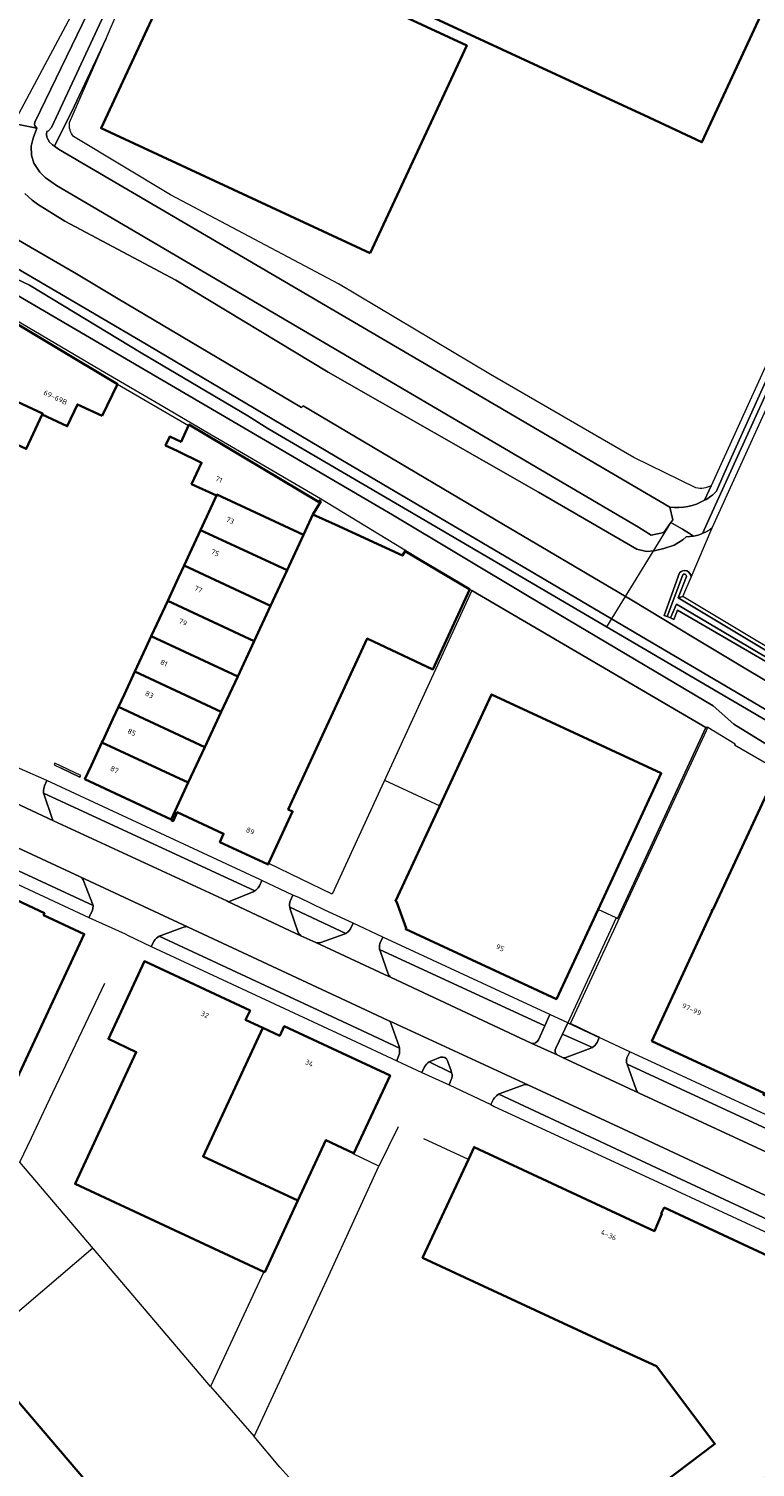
# Model space of a CAD drawing. Extents: x 151587 to 155483, y 462503 to 464608.
# Tile 18 of 236: x 152235 to 152362, y 463891 to 464142. Entities that reach past the tile are written whole.
import ezdxf
from ezdxf.enums import TextEntityAlignment as Align

# ---------------------------------------------------------------- set-up
doc = ezdxf.new("R2010")
doc.units = 0
doc.header["$LTSCALE"] = 0.5
for name, color, linetype, lineweight in [('B-RO-GR-BEPLANTING_CULTUUR_BODEMBEDEKKER-GV', 251, 'CONTINUOUS', 18), ('B-RO-GR-GROENVOORZIENING-GV', 251, 'CONTINUOUS', 18), ('B-RO-GR-HAAG-GV', 251, 'CONTINUOUS', 13), ('B-RO-IE-TERREINAFSCHEIDING_KUNSTMATIG_HEKWERK-G', 251, 'IE-TERREINAFSCHEIDING-KUNSTMATIG', 18), ('B-RO-IE-TERREINAFSCHEIDING_KUNSTMATIG_MUUR-G', 251, 'IE-TERREINAFSCHEIDING-KUNSTMATIG-DICHT', 18), ('B-RO-IE-TERREINAFSCHEIDING_KUNSTMATIG_MUUR-GV', 251, 'CONTINUOUS', 18), ('B-RO-KW-KUNSTWERK_DUIKER-G', 251, 'CONTINUOUS', 18), ('B-RO-OG-BEBOUWING-GV', 6, 'CONTINUOUS', 35), ('B-RO-OG-BEBOUWING-T18', 1, 'CONTINUOUS', 18), ('B-RO-OG-TERREIN_CULTUURSCHEIDING-GV', 251, 'CONTINUOUS', 18), ('B-RO-OG-WATER-GV', 251, 'CONTINUOUS', 18), ('B-RO-OG-WATER_GREPPEL-GV', 251, 'CONTINUOUS', 18), ('B-RO-OG-WATER_SLOOT-GV', 251, 'CONTINUOUS', 18), ('B-RO-VH-VERHARDING_ASFALT-GV', 251, 'CONTINUOUS', 18), ('B-RO-VH-VERHARDING_BETONSTRAATSTEEN-GV', 251, 'CONTINUOUS', 18), ('B-RO-VH-VERHARDING_TEGEL-GV', 251, 'CONTINUOUS', 18)]:
    doc.layers.add(name, color=color, linetype=linetype, lineweight=lineweight)
doc.styles.add('NLCS-ISO-M200-T18', font='NLCS-ISO.ttf', dxfattribs={"height": 0.36})
doc.linetypes.add('IE-TERREINAFSCHEIDING-KUNSTMATIG', pattern='A,4,[82,NLCS.SHX,S=0.75,R=90,X=0,Y=0],4,-2', length=10)
doc.linetypes.add('IE-TERREINAFSCHEIDING-KUNSTMATIG-DICHT', pattern='A,8,-1,[82,NLCS.SHX,S=0.75,R=90,X=0,Y=0],-1', length=10)

msp = doc.modelspace()

# ---------------------------------------------------------------- linework, layer by layer
at = {"layer": 'B-RO-GR-BEPLANTING_CULTUUR_BODEMBEDEKKER-GV', "flags": 128}
for points in [[(152307.073, 463962.278), (152305.338, 463961.577), (152305.063, 463961.473)], [(152305.063, 463961.473), (152308.982, 463959.591), (152308.905, 463959.921), (152308.289, 463961.69)]]:
    msp.add_lwpolyline(points, dxfattribs=at)
at = {"layer": 'B-RO-GR-BEPLANTING_CULTUUR_BODEMBEDEKKER-GV'}
msp.add_lwpolyline([(152308.289, 463961.69, 0.3867486), (152307.073, 463962.278)], format="xyb", dxfattribs=at)
at = {"layer": 'B-RO-GR-GROENVOORZIENING-GV', "flags": 128}
msp.add_lwpolyline([(152329.343, 463968.307), (152334.827, 463965.729), (152334.863, 463965.805), (152334.566, 463965.934), (152329.813, 463968.201), (152353.651, 464019.497), (152353.873, 464020.074), (152353.515, 464020.02), (152338.051, 463986.589), (152337.831, 463986.691)], close=True, dxfattribs=at)
for points in [[(152243.914, 463993.895), (152243.849, 463993.925), (152202.297, 464013.196)], [(152202.124, 464009.264), (152246.196, 463988.874), (152244.447, 463993.338)], [(152237.546, 464008.54), (152237.621, 464008.239), (152238.961, 464004.248)], [(152270.24, 463989.595), (152274.213, 463991.248), (152274.514, 463991.425), (152237.546, 464008.54)], [(152239.287, 464003.692), (152269.606, 463989.659), (152269.916, 463989.514)], [(152286.075, 463982.378), (152290.179, 463983.839), (152290.478, 463983.955), (152280.641, 463988.574), (152280.731, 463988.226), (152282.098, 463984.152)], [(152262.192, 463985.111), (152258.106, 463983.613), (152257.803, 463983.488), (152292.409, 463967.359), (152299.852, 463963.89), (152299.798, 463964.146), (152298.343, 463968.255)], [(152298.036, 463968.689), (152297.905, 463968.75), (152294.041, 463970.551), (152262.873, 463985.075)], [(152282.601, 463983.568), (152285.21, 463982.406)], [(152296.378, 463981.169), (152296.452, 463980.898), (152297.953, 463976.734)], [(152324.18, 463965.346), (152325.312, 463967.774), (152296.378, 463981.169)], [(152298.432, 463976.228), (152322.922, 463964.781)], [(152329.165, 463962.292), (152333.363, 463963.882), (152333.682, 463963.989), (152328.433, 463966.332), (152327.236, 463963.88)], [(152327.483, 463962.69), (152327.724, 463962.579), (152328.388, 463962.272), (152328.417, 463962.259)], [(152341.731, 463956.07), (152341.828, 463956.025), (152383.042, 463936.898), (152384.616, 463940.337), (152339.75, 463961.078), (152341.331, 463956.623)], [(152321.632, 463957.47), (152317.496, 463955.931), (152317.253, 463955.825), (152347.526, 463941.73), (152369.45, 463931.525)], [(152370.325, 463935.109), (152370.067, 463935.225), (152339.07, 463949.694), (152322.32, 463957.442)]]:
    msp.add_lwpolyline(points, dxfattribs=at)
at = {"layer": 'B-RO-GR-GROENVOORZIENING-GV'}
for points in [[(152238.961, 464004.248, 0.129327), (152239.287, 464003.692)], [(152244.447, 463993.338, 0.1725151), (152243.914, 463993.895)], [(152269.916, 463989.514, 0.1699347), (152270.24, 463989.595)], [(152262.873, 463985.075, 0.1674766), (152262.192, 463985.111)], [(152282.098, 463984.152, 0.1169403), (152282.601, 463983.568)], [(152285.21, 463982.406, 0.1572478), (152286.075, 463982.378)], [(152297.953, 463976.734, 0.1878153), (152298.432, 463976.228)], [(152298.343, 463968.255, 0.2092745), (152298.036, 463968.689)], [(152322.922, 463964.781, 0.4044308), (152324.18, 463965.346)], [(152327.236, 463963.88, 0.4126195), (152327.483, 463962.69)], [(152328.417, 463962.259, 0.2339737), (152329.165, 463962.292)], [(152322.32, 463957.442, 0.1627578), (152321.632, 463957.47)], [(152341.331, 463956.623, 0.2253547), (152341.731, 463956.07)]]:
    msp.add_lwpolyline(points, format="xyb", dxfattribs=at)
at = {"layer": 'B-RO-GR-HAAG-GV', "flags": 128}
for points in [[(152243.914, 463993.895), (152243.849, 463993.925), (152202.297, 464013.196)], [(152202.124, 464009.264), (152246.196, 463988.874), (152244.447, 463993.338)], [(152270.24, 463989.595), (152274.213, 463991.248), (152274.514, 463991.425), (152237.546, 464008.54), (152237.621, 464008.239), (152238.961, 464004.248)], [(152239.287, 464003.692), (152269.606, 463989.659), (152269.916, 463989.514)], [(152290.478, 463983.955), (152280.641, 463988.574), (152280.731, 463988.226), (152282.098, 463984.152)], [(152262.192, 463985.111), (152258.106, 463983.613), (152257.803, 463983.488), (152292.409, 463967.359), (152299.852, 463963.89), (152299.798, 463964.146), (152298.343, 463968.255)], [(152294.041, 463970.551), (152262.873, 463985.075)], [(152286.075, 463982.378), (152290.179, 463983.839), (152290.478, 463983.955)], [(152282.601, 463983.568), (152285.21, 463982.406)], [(152324.18, 463965.346), (152325.312, 463967.774), (152296.378, 463981.169), (152296.452, 463980.898), (152297.953, 463976.734)], [(152298.432, 463976.228), (152322.922, 463964.781)], [(152298.036, 463968.689), (152297.905, 463968.75), (152294.041, 463970.551)], [(152329.165, 463962.292), (152333.363, 463963.882), (152333.682, 463963.989), (152328.433, 463966.332), (152327.236, 463963.88)], [(152327.483, 463962.69), (152327.724, 463962.579), (152328.388, 463962.272), (152328.417, 463962.259)], [(152383.042, 463936.898), (152384.616, 463940.337), (152339.75, 463961.078), (152341.331, 463956.623)], [(152321.632, 463957.47), (152317.496, 463955.931), (152317.253, 463955.825), (152347.526, 463941.73), (152369.45, 463931.525), (152370.562, 463933.875)], [(152370.325, 463935.109), (152370.067, 463935.225), (152339.07, 463949.694), (152322.32, 463957.442)], [(152341.731, 463956.07), (152341.828, 463956.025), (152383.042, 463936.898)]]:
    msp.add_lwpolyline(points, dxfattribs=at)
at = {"layer": 'B-RO-GR-HAAG-GV'}
for points in [[(152238.961, 464004.248, 0.129327), (152239.287, 464003.692)], [(152244.447, 463993.338, 0.1725151), (152243.914, 463993.895)], [(152269.916, 463989.514, 0.1699347), (152270.24, 463989.595)], [(152262.873, 463985.075, 0.1674766), (152262.192, 463985.111)], [(152282.098, 463984.152, 0.1169403), (152282.601, 463983.568)], [(152285.21, 463982.406, 0.1572478), (152286.075, 463982.378)], [(152297.953, 463976.734, 0.1878153), (152298.432, 463976.228)], [(152298.343, 463968.255, 0.2092745), (152298.036, 463968.689)], [(152322.922, 463964.781, 0.4044308), (152324.18, 463965.346)], [(152327.236, 463963.88, 0.4126195), (152327.483, 463962.69)], [(152328.417, 463962.259, 0.2339737), (152329.165, 463962.292)], [(152322.32, 463957.442, 0.1627578), (152321.632, 463957.47)], [(152341.331, 463956.623, 0.2253547), (152341.731, 463956.07)]]:
    msp.add_lwpolyline(points, format="xyb", dxfattribs=at)
at = {"layer": 'B-RO-IE-TERREINAFSCHEIDING_KUNSTMATIG_HEKWERK-G', "flags": 128}
for points in [[(152355.193, 464056.263), (152387.936, 464128.17)], [(152250.475, 464080.119), (152262.913, 464072.885)], [(152337.831, 463986.691), (152338.051, 463986.589), (152353.515, 464020.02), (152312.519, 464043.974), (152288.058, 463990.838), (152276.969, 463996.195)], [(152297.244, 464010.791), (152306.925, 464006.298)], [(152337.831, 463986.691), (152334.633, 463988.162)], [(152238.05, 463953.794), (152248.259, 463975.288)], [(152235.395, 463948.206), (152238.05, 463953.794)], [(152299.608, 463950.119), (152296.227, 463943.206)], [(152233.362, 463943.925), (152235.395, 463948.206)], [(152311.921, 463944.418), (152304.15, 463948.009)], [(152266.791, 463904.686), (152233.362, 463943.925)], [(152296.227, 463943.206), (152291.748, 463945.373)], [(152274.395, 463895.922), (152287.489, 463924.068), (152296.227, 463943.206)], [(152225.289, 463911.134), (152246.144, 463928.921)], [(152276.133, 463924.744), (152266.791, 463904.686)], [(152266.791, 463904.686), (152274.395, 463895.922)], [(152278.882, 463890.556), (152274.395, 463895.922)]]:
    msp.add_lwpolyline(points, dxfattribs=at)
at = {"layer": 'B-RO-IE-TERREINAFSCHEIDING_KUNSTMATIG_MUUR-G', "flags": 128}
for points in [[(152239.532, 464013.78), (152239.393, 464013.492)], [(152239.393, 464013.492), (152240.589, 464012.916)], [(152243.896, 464011.335), (152244.033, 464011.624), (152239.532, 464013.78)], [(152243.896, 464011.335), (152240.589, 464012.916)], [(152284.136, 463884.68), (152278.882, 463890.556)]]:
    msp.add_lwpolyline(points, dxfattribs=at)
at = {"layer": 'B-RO-IE-TERREINAFSCHEIDING_KUNSTMATIG_MUUR-GV', "flags": 128}
msp.add_lwpolyline([(152239.532, 464013.78), (152239.393, 464013.492), (152240.589, 464012.916), (152243.896, 464011.335), (152243.926, 464011.399), (152244.033, 464011.624), (152240.632, 464013.253)], close=True, dxfattribs=at)
at = {"layer": 'B-RO-KW-KUNSTWERK_DUIKER-G', "flags": 128}
msp.add_lwpolyline([(152347.02, 464055.361), (152336.143, 464037.637)], dxfattribs=at)
at = {"layer": 'B-RO-OG-BEBOUWING-GV', "flags": 128}
msp.add_lwpolyline([(152300.39, 464206.687), (152293.084, 464210.077), (152288.081, 464212.399), (152265.215, 464163.127), (152307.642, 464143.438), (152334.356, 464131.041), (152343.579, 464126.762), (152352.831, 464122.468), (152375.713, 464171.776), (152372.484, 464173.274), (152373.609, 464175.697), (152373.707, 464175.909), (152378.216, 464173.817)], dxfattribs=at)
for points in [[(152294.742, 464103.026), (152311.638, 464139.409), (152264.504, 464161.299), (152247.607, 464124.916)], [(152247.77, 464074.567), (152250.475, 464080.119), (152227.706, 464093.688), (152222.271, 464081.994), (152237.354, 464074.978), (152237.26, 464074.775), (152241.68, 464072.743), (152243.473, 464076.578)], [(152237.26, 464074.775), (152237.354, 464074.978), (152222.271, 464081.994), (152219.393, 464075.801), (152234.49, 464068.777)], [(152260.915, 464068.47), (152265.192, 464066.359), (152263.441, 464062.615), (152267.819, 464060.596), (152267.9, 464060.769), (152283.049, 464053.722), (152284.715, 464057.292), (152286.078, 464059.6), (152285.803, 464059.763), (152285.666, 464059.53), (152262.981, 464073.037), (152262.913, 464072.885), (152261.624, 464070.037), (152259.62, 464070.944), (152258.911, 464069.377)], [(152283.049, 464053.722), (152267.9, 464060.769), (152267.819, 464060.596), (152266.834, 464058.485), (152265.021, 464054.574), (152280.168, 464047.528)], [(152280.168, 464047.528), (152277.288, 464041.335), (152274.407, 464035.143), (152271.527, 464028.95), (152268.646, 464022.757), (152265.765, 464016.564), (152262.884, 464010.372), (152259.877, 464003.907), (152259.986, 464003.856), (152259.945, 464003.77), (152260.232, 464003.635), (152260.948, 464005.179), (152269.07, 464001.413), (152268.403, 463999.963), (152276.737, 463996.076), (152276.847, 463996.026), (152276.933, 463996.212), (152281.147, 464005.32), (152280.385, 464005.672), (152294.224, 464035.584), (152294.307, 464035.545), (152305.711, 464030.192), (152312.154, 464044.204), (152312.025, 464044.264), (152300.842, 464050.873), (152300.385, 464050.099), (152288.58, 464055.518), (152284.715, 464057.292), (152283.049, 464053.722)], [(152280.168, 464047.528), (152265.021, 464054.574), (152263.138, 464050.51), (152262.146, 464048.379), (152277.288, 464041.335)], [(152259.27, 464042.183), (152274.407, 464035.143), (152277.288, 464041.335), (152262.146, 464048.379), (152261.156, 464046.252)], [(152274.407, 464035.143), (152259.27, 464042.183), (152257.388, 464038.122), (152256.389, 464035.992), (152271.527, 464028.95)], [(152271.527, 464028.95), (152256.389, 464035.992), (152255.427, 464033.94), (152253.51, 464029.798), (152268.646, 464022.757)], [(152265.765, 464016.564), (152268.646, 464022.757), (152253.51, 464029.798), (152251.679, 464025.841), (152250.634, 464023.603)], [(152334.633, 463988.162), (152345.703, 464011.992), (152315.982, 464025.811), (152306.925, 464006.298), (152299.183, 463989.617), (152299.329, 463989.526), (152301.051, 463984.884), (152300.974, 463984.708), (152327.342, 463972.468)], [(152265.765, 464016.564), (152250.634, 464023.603), (152249.657, 464021.511), (152247.887, 464017.677), (152247.761, 464017.406), (152262.884, 464010.372)], [(152262.884, 464010.372), (152247.761, 464017.406), (152245.899, 464013.419), (152244.767, 464010.992), (152259.877, 464003.907)], [(152384.166, 463999.808), (152365.38, 464010.927), (152354.739, 463988.099), (152354.649, 463988.143), (152354.556, 463987.944), (152354.649, 463987.902), (152344.061, 463965.122), (152363.702, 463955.982), (152363.588, 463955.736), (152363.647, 463955.709), (152363.86, 463955.61), (152379.046, 463988.919), (152379.308, 463988.796), (152384.323, 463999.495), (152384.404, 463999.667)], [(152205.665, 464002.376), (152196.798, 464006.51), (152196.637, 464006.167), (152196.348, 464006.307), (152196.199, 464006), (152195.847, 464006.154), (152186.9, 463986.858), (152187.235, 463986.7), (152183.791, 463979.284), (152232.115, 463956.869), (152244.671, 463983.84), (152237.533, 463987.163), (152237.692, 463987.508), (152228.82, 463991.63), (152228.643, 463991.29), (152221.521, 463994.588), (152221.677, 463994.929), (152212.811, 463999.065), (152212.633, 463998.724), (152205.518, 464002.022)], [(152276.133, 463924.744), (152276.258, 463924.686), (152282.079, 463937.208), (152265.47, 463944.931), (152275.914, 463967.443), (152272.925, 463968.833), (152273.699, 463970.491), (152255.199, 463979.102), (152248.88, 463965.488), (152253.767, 463963.193), (152243.047, 463940.128)], [(152291.83, 463945.529), (152291.884, 463945.504), (152298.206, 463959.113), (152279.678, 463967.712), (152278.907, 463966.051), (152275.914, 463967.443), (152265.47, 463944.931), (152282.079, 463937.208), (152286.992, 463947.778)], [(152346.207, 463935.995), (152345.693, 463934.92), (152345.834, 463934.858), (152344.494, 463931.857), (152312.919, 463946.564), (152311.921, 463944.418), (152303.915, 463927.198), (152335.919, 463912.294), (152335.961, 463912.307), (152344.86, 463908.189), (152355.107, 463894.626), (152322.996, 463870.323), (152330.756, 463860.061), (152330.83, 463859.963), (152358.92, 463881.252), (152357.622, 463882.965), (152358.228, 463883.424), (152361.606, 463885.985), (152362.277, 463884.979), (152378.932, 463920.775), (152369.487, 463925.168), (152367.022, 463926.314)], [(152225.289, 463911.134), (152210.057, 463898.143), (152209.997, 463898.214), (152209.676, 463897.942), (152242.845, 463859.062), (152242.987, 463859.178), (152243.174, 463859.331), (152243.111, 463859.393), (152258.341, 463872.389)]]:
    msp.add_lwpolyline(points, close=True, dxfattribs=at)
at = {"layer": 'B-RO-OG-TERREIN_CULTUURSCHEIDING-GV', "flags": 128}
for points in [[(152353.006, 464054.05), (152352.729, 464053.932), (152352.145, 464053.684), (152351.342, 464053.512), (152350.079, 464053.415), (152349.483, 464052.875), (152347.964, 464051.944), (152346.178, 464051.366), (152344.447, 464050.957), (152343.15, 464050.817), (152341.447, 464051.245), (152324.231, 464061.201), (152287.395, 464082.238), (152260.676, 464098.327), (152241.275, 464108.643), (152236.449, 464111.645), (152235.556, 464112.296), (152234.254, 464113.458)], [(152235.24, 464104.11), (152243.3, 464099.41), (152250.329, 464095.245), (152282.72, 464076.05), (152283.01, 464076.33), (152318.09, 464055.519), (152340.53, 464042.3), (152351.476, 464035.73), (152372.62, 464023.04), (152396.147, 464009.156), (152397.386, 464008.307), (152399.07, 464007.041), (152401.78, 464004.821)], [(152350.92, 464046.332), (152354.638, 464054.973)], [(152405.572, 464001.084), (152406.205, 464001.613), (152422.165, 463998.246), (152419.137, 463999.93), (152419.012, 464000), (152418.887, 464000.07), (152402.909, 464008.957), (152348.545, 464040.55), (152347.916, 464038.935), (152347.335, 464039.192), (152346.716, 464039.436), (152346.233, 464039.641), (152348.895, 464047.086)]]:
    msp.add_lwpolyline(points, dxfattribs=at)
at = {"layer": 'B-RO-OG-TERREIN_CULTUURSCHEIDING-GV'}
for points in [[(152224.11, 464110.412, -0.0096591), (152235.24, 464104.11)], [(152354.638, 464054.973, -0.0777428), (152353.006, 464054.05)], [(152348.895, 464047.086, -0.6968402), (152350.92, 464046.332)]]:
    msp.add_lwpolyline(points, format="xyb", dxfattribs=at)
at = {"layer": 'B-RO-OG-WATER-GV', "flags": 128}
for points in [[(152346.153, 464054.126), (152347.381, 464055.876), (152347.716, 464056.353), (152347.221, 464058.596), (152310.427, 464080.1), (152240.165, 464121.275), (152239.422, 464121.769), (152239.076, 464121.999), (152238.586, 464122.47), (152238.276, 464122.989), (152238.114, 464123.377), (152238.039, 464123.889), (152238.077, 464124.333), (152238.394, 464124.484), (152238.943, 464125.03), (152282.216, 464218.003)], [(152249.79, 464154.459), (152236.044, 464126.097), (152235.949, 464125.659), (152236.032, 464125.341), (152236.362, 464124.922), (152235.719, 464123.2), (152235.388, 464121.765), (152235.413, 464120.176), (152235.849, 464118.794), (152236.856, 464117.247), (152237.835, 464116.304), (152239.809, 464114.904), (152341.708, 464055.082), (152343.913, 464053.677), (152346.153, 464054.126)], [(152349.408, 464054.71), (152350.658, 464053.99), (152351.342, 464053.512), (152352.145, 464053.684), (152352.729, 464053.932), (152353.006, 464054.05), (152353.214, 464054.594), (152354.622, 464057.686), (152387.882, 464130.733), (152386.929, 464131.142), (152376.697, 464108.597), (152370.221, 464094.328), (152356.688, 464064.378), (152355.406, 464061.36)], [(152347.221, 464058.596), (152347.716, 464056.353), (152347.381, 464055.876), (152349.408, 464054.71)], [(152349.496, 464046.731), (152346.716, 464039.436), (152347.335, 464039.192), (152348.359, 464041.575), (152384.367, 464020.328), (152402.74, 464009.42), (152420.176, 464000), (152424.149, 463997.853), (152424.333, 463998.324), (152421.246, 464000), (152406.343, 464008.093), (152348.671, 464042.694)], [(152348.671, 464042.694), (152350.11, 464046.464)]]:
    msp.add_lwpolyline(points, dxfattribs=at)
at = {"layer": 'B-RO-OG-WATER-GV'}
for points in [[(152353.295, 464059.785, -0.159082), (152347.221, 464058.596)], [(152355.406, 464061.36, -0.0667478), (152353.295, 464059.785)], [(152350.11, 464046.464, 0.7466077), (152349.496, 464046.731)]]:
    msp.add_lwpolyline(points, format="xyb", dxfattribs=at)
at = {"layer": 'B-RO-OG-WATER_GREPPEL-GV', "flags": 128}
msp.add_lwpolyline([(152391.204, 464000.413), (152392.373, 464001.352), (152392.941, 464002.262), (152393.003, 464003.523), (152391.112, 464005.414), (152303.66, 464056.679), (152276.82, 464072.38), (152273.28, 464074.57), (152254.64, 464085.579), (152235.062, 464097.429), (152232.751, 464098.55), (152231.56, 464097.989), (152231.49, 464097.079), (152232.191, 464096.098), (152298.659, 464057.234), (152322.543, 464042.948), (152354.817, 464023.776), (152358.422, 464020.572)], close=True, dxfattribs=at)
at = {"layer": 'B-RO-OG-WATER_SLOOT-GV', "flags": 128}
for points in [[(152232.293, 464125.742), (152236.362, 464124.922), (152236.032, 464125.341), (152235.949, 464125.659), (152236.044, 464126.097), (152249.79, 464154.459), (152277.72, 464215.426), (152280.702, 464222.765), (152280.85, 464223.292), (152281.08, 464224.114), (152281.092, 464225.344), (152280.948, 464226.844), (152280.54, 464227.8), (152280.07, 464228.311), (152279.667, 464228.628), (152279.063, 464228.962), (152261.704, 464237.007), (152258.087, 464238.9), (152255.903, 464239.901)], [(152278.859, 464222.866), (152275.8, 464215.826), (152267.038, 464196.832), (152255.431, 464171.419), (152244.88, 464149.565), (152243.662, 464147.041), (152232.293, 464125.742)], [(152282.216, 464218.003), (152238.943, 464125.03), (152238.394, 464124.484), (152238.077, 464124.333), (152238.039, 464123.889), (152238.114, 464123.377), (152238.276, 464122.989), (152238.586, 464122.47), (152239.076, 464121.999), (152239.422, 464121.769), (152242.898, 464128.691), (152248.493, 464140.633), (152250.683, 464145.654)], [(152242.086, 464125.942), (152248.493, 464140.633), (152242.898, 464128.691), (152239.422, 464121.769), (152240.165, 464121.275), (152310.427, 464080.1), (152347.221, 464058.596)], [(152354.638, 464054.973), (152355.193, 464056.263), (152387.936, 464128.17), (152389.334, 464131.24), (152386.385, 464132.606), (152375.695, 464109.052), (152369.219, 464094.782), (152354.458, 464062.341), (152353.295, 464059.785)], [(152355.406, 464061.36), (152356.688, 464064.378), (152370.221, 464094.328), (152376.697, 464108.597), (152386.929, 464131.142), (152387.882, 464130.733), (152354.622, 464057.686), (152353.214, 464054.594), (152353.006, 464054.05)], [(152234.254, 464113.458), (152235.556, 464112.296), (152236.449, 464111.645), (152241.275, 464108.643), (152260.676, 464098.327), (152287.395, 464082.238), (152324.231, 464061.201), (152341.447, 464051.245), (152343.15, 464050.817), (152344.447, 464050.957), (152346.178, 464051.366), (152347.964, 464051.944), (152349.483, 464052.875), (152350.079, 464053.415), (152351.342, 464053.512), (152350.658, 464053.99), (152349.408, 464054.71), (152347.381, 464055.876), (152346.153, 464054.126), (152343.913, 464053.677), (152341.708, 464055.082), (152239.809, 464114.904), (152237.835, 464116.304), (152236.856, 464117.247), (152235.849, 464118.794), (152235.413, 464120.176), (152235.388, 464121.765), (152235.719, 464123.2), (152236.362, 464124.922), (152232.293, 464125.742)], [(152351.752, 464061.958), (152340.904, 464067.283), (152315.796, 464081.824), (152289.21, 464097.648), (152259.765, 464113.225), (152242.784, 464123.458)], [(152387.579, 464009.262), (152349.188, 464031.841), (152288.59, 464067.48), (152254.48, 464087.71), (152248.132, 464091.432), (152231.192, 464101.365), (152228.62, 464102.865), (152227.924, 464101.365), (152232.751, 464098.55)], [(152232.751, 464098.55), (152235.062, 464097.429), (152254.64, 464085.579), (152273.28, 464074.57), (152276.82, 464072.38), (152303.66, 464056.679), (152391.112, 464005.414), (152393.003, 464003.523), (152392.941, 464002.262), (152396.932, 463998.913), (152402.311, 463993.705), (152404.172, 463990.728), (152407.69, 463987.312), (152411.607, 463983.326), (152412.243, 463984.673), (152408.551, 463989.348), (152403.47, 463995.675), (152402.125, 463997.291), (152399.93, 463999.798), (152399.734, 464000), (152399.744, 464000)], [(152391.204, 464000.413), (152358.422, 464020.572), (152354.817, 464023.776), (152322.543, 464042.948), (152298.659, 464057.234), (152232.191, 464096.098)], [(152227.942, 464094.114), (152247.5, 464082.648), (152258.402, 464076.257), (152266.627, 464071.435), (152286.004, 464060.075), (152312.025, 464044.264), (152312.154, 464044.204), (152312.519, 464043.974), (152353.515, 464020.02), (152353.873, 464020.074), (152358.658, 464017.166), (152358.555, 464016.984), (152364.467, 464013.527)], [(152353.295, 464059.785), (152354.458, 464062.341)], [(152348.895, 464047.086), (152346.233, 464039.641), (152346.716, 464039.436), (152349.496, 464046.731)], [(152350.11, 464046.464), (152348.671, 464042.694), (152349.458, 464042.934), (152350.92, 464046.332)]]:
    msp.add_lwpolyline(points, dxfattribs=at)
at = {"layer": 'B-RO-OG-WATER_SLOOT-GV'}
for points in [[(152242.784, 464123.458, -0.2117757), (152242.086, 464125.942)], [(152354.458, 464062.341, -0.1867519), (152351.752, 464061.958)], [(152347.221, 464058.596, 0.159082), (152353.295, 464059.785)], [(152353.295, 464059.785, 0.0667478), (152355.406, 464061.36)], [(152353.006, 464054.05, 0.0777428), (152354.638, 464054.973)], [(152350.92, 464046.332, 0.6968402), (152348.895, 464047.086)], [(152349.496, 464046.731, -0.7466077), (152350.11, 464046.464)]]:
    msp.add_lwpolyline(points, format="xyb", dxfattribs=at)
at = {"layer": 'B-RO-OG-WATER_SLOOT-GV', "flags": 128}
for points in [[(152349.458, 464042.934), (152348.671, 464042.694), (152406.343, 464008.093), (152421.246, 464000), (152424.333, 463998.324), (152424.149, 463997.853), (152424.144, 463997.828), (152424.421, 463997.77), (152424.559, 463998.471), (152424.423, 463998.553), (152422.003, 464000), (152418.96, 464001.82), (152403.995, 464010.279)], [(152347.335, 464039.192), (152347.916, 464038.935), (152348.545, 464040.55), (152402.909, 464008.957), (152418.887, 464000.07), (152419.012, 464000), (152419.137, 463999.93), (152422.165, 463998.246), (152424.144, 463997.828), (152424.149, 463997.853), (152420.176, 464000), (152402.74, 464009.42), (152384.367, 464020.328), (152348.359, 464041.575)]]:
    msp.add_lwpolyline(points, close=True, dxfattribs=at)
at = {"layer": 'B-RO-VH-VERHARDING_ASFALT-GV', "flags": 128}
for points in [[(152168.498, 464135.601), (152151.327, 464141.751), (152149.658, 464137.271), (152163.62, 464132.734), (152169.646, 464130.383), (152185.192, 464124.031), (152197.248, 464118.882), (152211.164, 464112.212), (152214.097, 464110.731), (152219.969, 464107.642), (152221.65, 464106.744), (152225.645, 464104.35), (152226.77, 464103.898), (152228.62, 464102.865), (152231.192, 464101.365), (152248.132, 464091.432), (152254.48, 464087.71), (152288.59, 464067.48), (152349.188, 464031.841), (152387.579, 464009.262)], [(152401.78, 464004.821), (152399.07, 464007.041), (152397.386, 464008.307), (152396.147, 464009.156), (152372.62, 464023.04), (152351.476, 464035.73), (152340.53, 464042.3), (152318.09, 464055.519), (152283.01, 464076.33), (152282.72, 464076.05), (152250.329, 464095.245), (152243.3, 464099.41), (152235.24, 464104.11)], [(152384.909, 463936.202), (152383.965, 463936.521), (152383.042, 463936.898), (152341.828, 463956.025), (152341.731, 463956.07), (152328.417, 463962.259), (152328.388, 463962.272), (152327.724, 463962.579), (152327.483, 463962.69), (152322.922, 463964.781), (152298.432, 463976.228), (152297.227, 463976.791), (152285.21, 463982.406), (152282.601, 463983.568), (152269.916, 463989.514), (152269.606, 463989.659), (152239.287, 464003.692), (152226.683, 464009.54), (152225.05, 464010.358), (152212.364, 464016.229), (152212.284, 464016.266), (152199.705, 464022.119)], [(152202.297, 464013.196), (152243.849, 463993.925), (152243.914, 463993.895), (152262.873, 463985.075), (152294.041, 463970.551), (152297.905, 463968.75), (152298.036, 463968.689), (152322.32, 463957.442), (152339.07, 463949.694), (152370.067, 463935.225), (152370.325, 463935.109), (152374.393, 463933.275), (152380.224, 463930.544), (152382.018, 463929.656)]]:
    msp.add_lwpolyline(points, dxfattribs=at)
at = {"layer": 'B-RO-VH-VERHARDING_ASFALT-GV'}
msp.add_lwpolyline([(152235.24, 464104.11, 0.0096591), (152224.11, 464110.412)], format="xyb", dxfattribs=at)
at = {"layer": 'B-RO-VH-VERHARDING_BETONSTRAATSTEEN-GV', "flags": 128}
for points in [[(152238.961, 464004.248), (152237.621, 464008.239), (152237.546, 464008.54), (152237.516, 464008.791), (152237.52, 464009.045), (152237.552, 464009.298), (152237.614, 464009.547), (152237.703, 464009.782), (152238.112, 464010.71), (152232.821, 464013.083), (152232.383, 464012.218), (152232.307, 464012.027), (152232.205, 464011.849), (152232.085, 464011.68), (152231.943, 464011.529), (152231.787, 464011.396), (152231.613, 464011.283), (152231.357, 464011.173), (152227.462, 464009.56)], [(152226.683, 464009.54), (152239.287, 464003.692)], [(152262.873, 463985.075), (152243.914, 463993.895)], [(152244.447, 463993.338), (152246.196, 463988.874), (152246.225, 463988.86), (152246.147, 463988.302), (152246.076, 463988.022), (152245.969, 463987.756), (152245.472, 463986.764), (152251.841, 463983.867), (152252.242, 463983.673), (152256.387, 463981.671), (152256.921, 463982.658), (152257.103, 463982.902), (152257.312, 463983.124), (152257.547, 463983.32), (152257.803, 463983.488), (152258.106, 463983.613), (152262.192, 463985.111)], [(152275.775, 463993.227), (152275.338, 463992.308), (152275.237, 463992.131), (152275.119, 463991.965), (152274.987, 463991.809), (152274.842, 463991.667), (152274.683, 463991.538), (152274.514, 463991.425), (152274.213, 463991.248), (152270.24, 463989.595)], [(152282.098, 463984.152), (152280.731, 463988.226), (152280.641, 463988.574), (152280.596, 463988.869), (152280.595, 463989.018), (152280.607, 463989.166), (152280.633, 463989.313), (152280.673, 463989.457), (152280.727, 463989.596), (152280.793, 463989.73), (152281.202, 463990.671), (152275.775, 463993.227)], [(152269.916, 463989.514), (152282.601, 463983.568)], [(152297.953, 463976.734), (152296.452, 463980.898), (152296.378, 463981.169), (152296.352, 463981.409), (152296.347, 463981.644), (152296.374, 463981.884), (152296.423, 463982.12), (152296.494, 463982.347), (152296.921, 463983.311), (152291.725, 463985.747), (152291.276, 463984.771), (152291.166, 463984.614), (152291.046, 463984.465), (152290.917, 463984.324), (152290.779, 463984.192), (152290.632, 463984.068), (152290.478, 463983.955), (152290.179, 463983.839), (152286.075, 463982.378)], [(152285.21, 463982.406), (152297.227, 463976.791)], [(152297.227, 463976.791), (152298.432, 463976.228)], [(152327.236, 463963.88), (152328.433, 463966.332), (152329.343, 463968.307), (152326.209, 463969.76), (152325.312, 463967.774)], [(152322.32, 463957.442), (152298.036, 463968.689)], [(152298.343, 463968.255), (152299.798, 463964.146), (152299.852, 463963.89), (152299.881, 463963.578), (152299.876, 463963.262), (152299.845, 463962.947), (152299.778, 463962.64), (152299.374, 463961.684), (152303.801, 463959.649), (152304.232, 463960.618), (152304.396, 463960.871), (152304.592, 463961.098), (152304.814, 463961.298), (152305.063, 463961.473)], [(152325.312, 463967.774), (152324.18, 463965.346)], [(152322.922, 463964.781), (152327.483, 463962.69)], [(152333.682, 463963.989), (152333.363, 463963.882), (152329.165, 463962.292)], [(152341.331, 463956.623), (152339.75, 463961.078), (152339.645, 463961.378), (152339.614, 463961.533), (152339.605, 463961.689), (152339.614, 463961.849), (152339.685, 463962.16), (152340.187, 463963.262), (152334.827, 463965.729), (152334.463, 463964.88), (152334.103, 463964.404), (152333.682, 463963.989)], [(152305.063, 463961.473), (152305.338, 463961.577), (152307.073, 463962.278)], [(152308.289, 463961.69), (152308.905, 463959.921), (152308.982, 463959.591), (152309.076, 463959.255), (152309.098, 463958.916), (152309.041, 463958.644), (152308.925, 463958.391), (152308.556, 463957.44), (152315.881, 463953.991), (152316.352, 463954.947), (152316.489, 463955.16), (152316.654, 463955.356), (152316.836, 463955.533), (152317.226, 463955.837), (152317.253, 463955.825), (152317.496, 463955.931), (152321.632, 463957.47)], [(152328.417, 463962.259), (152341.731, 463956.07)]]:
    msp.add_lwpolyline(points, dxfattribs=at)
at = {"layer": 'B-RO-VH-VERHARDING_BETONSTRAATSTEEN-GV'}
for points in [[(152239.287, 464003.692, -0.129327), (152238.961, 464004.248)], [(152243.914, 463993.895, -0.1725151), (152244.447, 463993.338)], [(152270.24, 463989.595, -0.1699347), (152269.916, 463989.514)], [(152262.192, 463985.111, -0.1674766), (152262.873, 463985.075)], [(152282.601, 463983.568, -0.1169403), (152282.098, 463984.152)], [(152286.075, 463982.378, -0.1572478), (152285.21, 463982.406)], [(152298.432, 463976.228, -0.1878153), (152297.953, 463976.734)], [(152298.036, 463968.689, -0.2092745), (152298.343, 463968.255)], [(152324.18, 463965.346, -0.4044308), (152322.922, 463964.781)], [(152327.483, 463962.69, -0.4126195), (152327.236, 463963.88)], [(152307.073, 463962.278, -0.3867486), (152308.289, 463961.69)], [(152329.165, 463962.292, -0.2339737), (152328.417, 463962.259)], [(152321.632, 463957.47, -0.1627578), (152322.32, 463957.442)], [(152341.731, 463956.07, -0.2253547), (152341.331, 463956.623)]]:
    msp.add_lwpolyline(points, format="xyb", dxfattribs=at)
at = {"layer": 'B-RO-VH-VERHARDING_TEGEL-GV', "flags": 128}
for points in [[(152194.51, 464009.652), (152192.489, 464005.018), (152192.925, 464005.653), (152193.432, 464006.231), (152194, 464006.747), (152194.627, 464007.191), (152195.307, 464007.56), (152196.018, 464007.845), (152196.76, 464008.04), (152197.525, 464008.151), (152198.294, 464008.173), (152199.058, 464008.098), (152199.809, 464007.938), (152200.538, 464007.689), (152245.472, 463986.764), (152245.969, 463987.756), (152246.076, 463988.022), (152246.147, 463988.302), (152246.225, 463988.86), (152246.196, 463988.874), (152202.124, 464009.264)], [(152386.668, 463941.853), (152362.45, 463952.969), (152340.187, 463963.262), (152339.685, 463962.16), (152339.614, 463961.849), (152339.605, 463961.689), (152339.614, 463961.533), (152339.645, 463961.378), (152339.75, 463961.078), (152384.616, 463940.337), (152383.042, 463936.898)]]:
    msp.add_lwpolyline(points, dxfattribs=at)
for points in [[(152274.514, 463991.425), (152274.683, 463991.538), (152274.842, 463991.667), (152274.987, 463991.809), (152275.119, 463991.965), (152275.237, 463992.131), (152275.338, 463992.308), (152275.775, 463993.227), (152275.403, 463993.4), (152238.112, 464010.71), (152237.703, 464009.782), (152237.614, 464009.547), (152237.552, 464009.298), (152237.52, 464009.045), (152237.516, 464008.791), (152237.546, 464008.54)], [(152282.259, 463990.232), (152281.202, 463990.671), (152280.793, 463989.73), (152280.727, 463989.596), (152280.673, 463989.457), (152280.633, 463989.313), (152280.607, 463989.166), (152280.595, 463989.018), (152280.596, 463988.869), (152280.641, 463988.574), (152290.478, 463983.955), (152290.632, 463984.068), (152290.779, 463984.192), (152290.917, 463984.324), (152291.046, 463984.465), (152291.166, 463984.614), (152291.276, 463984.771), (152291.725, 463985.747), (152286.819, 463988.066)], [(152256.387, 463981.671), (152291.405, 463965.391), (152299.374, 463961.684), (152299.778, 463962.64), (152299.845, 463962.947), (152299.876, 463963.262), (152299.881, 463963.578), (152299.852, 463963.89), (152292.409, 463967.359), (152257.803, 463983.488), (152257.547, 463983.32), (152257.312, 463983.124), (152257.103, 463982.902), (152256.921, 463982.658)], [(152296.378, 463981.169), (152325.312, 463967.774), (152326.209, 463969.76), (152296.921, 463983.311), (152296.494, 463982.347), (152296.423, 463982.12), (152296.374, 463981.884), (152296.347, 463981.644), (152296.352, 463981.409)], [(152334.827, 463965.729), (152329.343, 463968.307), (152328.433, 463966.332), (152333.682, 463963.989), (152334.103, 463964.404), (152334.463, 463964.88)], [(152308.982, 463959.591), (152305.063, 463961.473), (152304.814, 463961.298), (152304.592, 463961.098), (152304.396, 463960.871), (152304.232, 463960.618), (152303.801, 463959.649), (152308.556, 463957.44), (152308.925, 463958.391), (152309.041, 463958.644), (152309.098, 463958.916), (152309.076, 463959.255)], [(152368.552, 463929.551), (152369.45, 463931.525), (152347.526, 463941.73), (152317.253, 463955.825), (152317.226, 463955.837), (152316.836, 463955.533), (152316.654, 463955.356), (152316.489, 463955.16), (152316.352, 463954.947), (152315.881, 463953.991), (152316.454, 463953.693), (152347.352, 463939.404), (152348.456, 463938.93)]]:
    msp.add_lwpolyline(points, close=True, dxfattribs=at)

# ---------------------------------------------------------------- texts
at = {"layer": 'B-RO-OG-BEBOUWING-T18', "style": 'NLCS-ISO-M200-T18'}
for s, rotation, p in [('69-69B', 334.9, (152239.62, 464077.781)), ('71', 334.9, (152268.239, 464063.431)), ('73', 335.1, (152270.211, 464056.259)), ('75', 335.2, (152267.587, 464050.598)), ('77', 335.1, (152264.616, 464044.204)), ('79', 335.2, (152261.948, 464038.448)), ('81', 335.2, (152258.615, 464031.304)), ('83', 335.2, (152256.055, 464025.772)), ('85', 335.2, (152252.987, 464019.181)), ('87', 335, (152249.946, 464012.631)), ('89', 335, (152273.735, 464001.89)), ('95', 335.1, (152317.493, 463981.45)), ('97-99', 335.1, (152351.045, 463970.657)), ('32', 335, (152265.784, 463969.763)), ('34', 335.1, (152284.068, 463961.265)), ('4-36', 335, (152336.504, 463931.166))]:
    msp.add_text(s, height=0.9, rotation=rotation, dxfattribs=at).set_placement(p, align=Align.MIDDLE)

doc.saveas('drawing.dxf')
